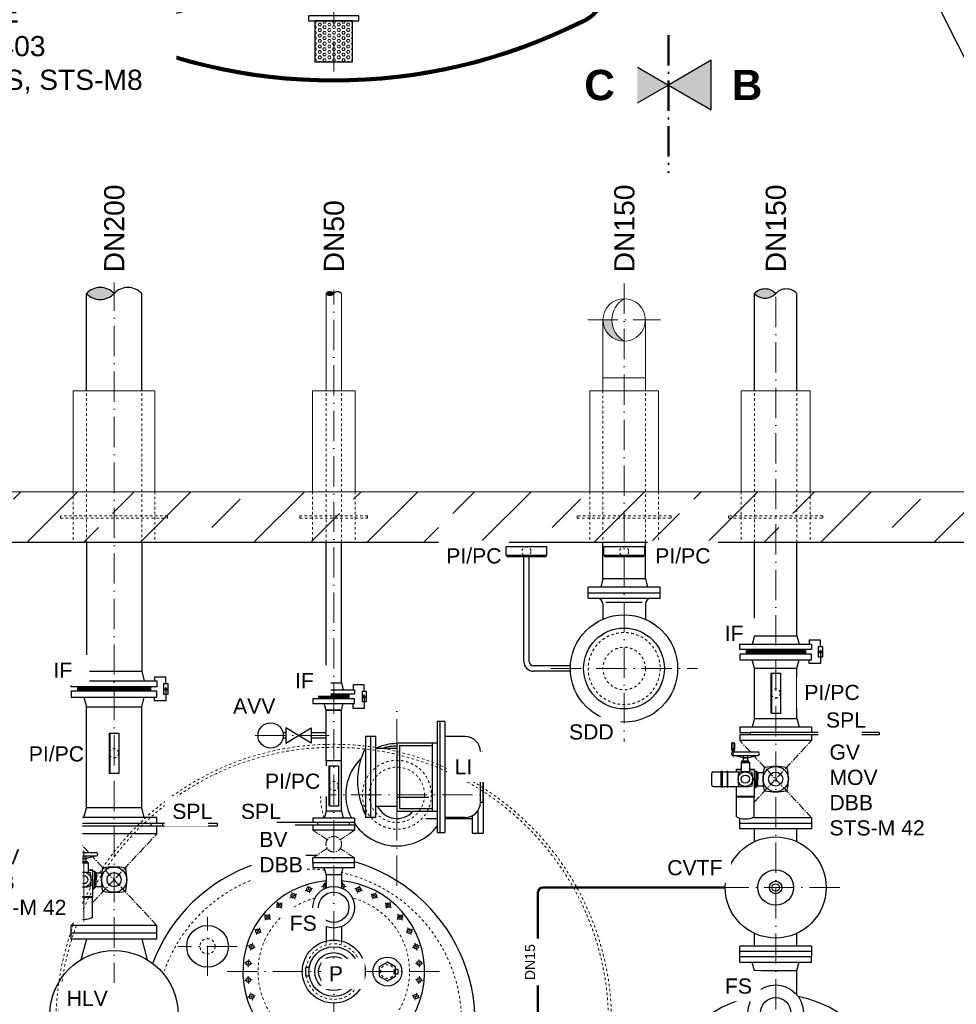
# Model space of a CAD drawing. Header units: millimetres. Extents: x -48448 to 452754, y -13941 to 17062.
# Tile 3 of 256: x -44938 to -41229, y -4663 to -765. Entities that reach past the tile are written whole.
import ezdxf

# ---------------------------------------------------------------- set-up
doc = ezdxf.new("R2010")
doc.units = ezdxf.units.MM
for name, pattern in [('ACAD_ISO10W100', [18, 12, -3, 0, -3]), ('DASHDOT', [25.4, 12.7, -6.35, 0, -6.35]), ('JIS_02_1.0', [2, 1, -1]), ('STRICHPUNKT', [25.4, 12.7, -6.35, 0, -6.35])]:
    doc.linetypes.add(name, pattern=pattern)
for name, color, linetype in [('0_POL_masch Installation Bestand', 7, 'Continuous'), ('Beschriftung', 7, 'Continuous'), ('Detail Rohrdurchführung', 7, 'Continuous')]:
    doc.layers.add(name, color=color, linetype=linetype)
doc.styles.add('LBB3.5M1000', font='isocp.shx', dxfattribs={"height": 3.5})

msp = doc.modelspace()

# ---------------------------------------------------------------- hatches: boundary and pattern name
at = {"lineweight": 5}
h = msp.add_hatch(dxfattribs=at)
h.set_pattern_fill('GENERAL_HEXAGON', color=256, scale=50, pattern_type=2)
h.set_pattern_definition([(0, (13397.032, 4969.994), (0, 10.8253175), [6.25, -12.5]), (120, (13397.032, 4969.994), (-9.375, -5.4126588), [6.25, -12.5]), (60, (13403.282, 4969.994), (-9.375, 5.4126588), [6.25, -12.5])])
h.paths.add_polyline_path([(-43769.914, -931.225), (-43619.914, -931.225), (-43619.914, -769.225), (-43769.914, -769.225)])
h = msp.add_hatch(color=256)
h.dxf.hatch_style = 1
h.paths.add_polyline_path([(-42544.617, -1869.155, 0.41421356), (-42628.767, -1953.305), (-42593.149, -1953.305, -0.2677013)])
h.paths.add_polyline_path([(-42544.617, -1869.155, 0.41421356), (-42628.767, -1953.305, 0.41421356), (-42544.617, -2037.455, -0.57673362)])
at = {"lineweight": 13}
h = msp.add_hatch(dxfattribs=at)
h.set_pattern_fill('ANSI33', color=256, scale=50, style=0)
h.set_pattern_definition([(45, (37598.9, -1596.67), (-224.5064, 224.5064), []), (45, (37823.42, -1596.67), (-224.5064, 224.5064), [158.75, -79.375])])
h.paths.add_polyline_path([(-45444.617, -2633.305), (-47794.617, -2633.305), (-47794.617, -6833.305), (-43694.617, -6833.305), (-43694.617, -6633.305), (-47594.617, -6633.305), (-47594.617, -2833.305), (-45444.617, -2833.305)])
h.paths.add_polyline_path([(-44564.617, -2633.305), (-45444.617, -2633.305), (-45444.617, -2833.305), (-44564.617, -2833.305)], flags=17)
h.paths.add_polyline_path([(-43694.617, -2633.305), (-44564.617, -2633.305), (-44564.617, -2833.305), (-43694.617, -2833.305)])
h.paths.add_polyline_path([(-41944.617, -2633.305), (-43694.617, -2633.305), (-43694.617, -2833.305), (-41944.617, -2833.305)], flags=17)
h.paths.add_polyline_path([(-39594.617, -2633.305), (-41944.617, -2633.305), (-41944.617, -2833.305), (-39794.617, -2833.305), (-39794.617, -6633.305), (-43694.617, -6633.305), (-43694.617, -6833.305), (-39594.617, -6833.305)])
at = {"lineweight": 5}
h = msp.add_hatch(dxfattribs=at)
h.set_pattern_fill('NET3', color=256)
h.set_pattern_definition([(0, (3174.2916, -56.877), (0, 3.175), []), (60, (3174.2916, -56.877), (-2.74963066, 1.5875), []), (120, (3174.2916, -56.877), (-2.74963066, -1.5875), [])])
h.paths.add_polyline_path([(-42062.117, -3258.306), (-42062.117, -3276.306), (-41827.117, -3276.306), (-41827.117, -3258.306)])
at = {"linetype": 'Continuous', "lineweight": -2, "ltscale": 10}
h = msp.add_hatch(color=256, dxfattribs=at)
h.dxf.hatch_style = 1
h.paths.add_polyline_path([(-41767.113, -3261.059), (-41772.524, -3270.43), (-41761.703, -3270.43)])
at = {"lineweight": 5}
h = msp.add_hatch(dxfattribs=at)
h.set_pattern_fill('NET3', color=256)
h.paths.add_polyline_path([(-44564.617, -3406.305), (-44709.483, -3406.305), (-44709.483, -3423.305), (-44564.617, -3423.305)])
h.paths.add_polyline_path([(-44419.751, -3406.305), (-44564.617, -3406.305), (-44564.617, -3423.305), (-44419.751, -3423.305)])
at = {"linetype": 'Continuous', "lineweight": -2, "ltscale": 10}
h = msp.add_hatch(color=256, dxfattribs=at)
h.dxf.hatch_style = 1
h.paths.add_polyline_path([(-44359.748, -3408.558), (-44365.158, -3417.929), (-44354.337, -3417.929)])
at = {"lineweight": 5}
h = msp.add_hatch(dxfattribs=at)
h.set_pattern_fill('NET3', color=256)
h.set_pattern_definition([(0, (-361.105, -183.0694), (0, 3.175), []), (60, (-361.105, -183.0694), (-2.74963066, 1.5875), []), (120, (-361.105, -183.0694), (-2.74963066, -1.5875), [])])
h.paths.add_polyline_path([(-43754.617, -3435.305), (-43754.617, -3453.305), (-43634.617, -3453.305), (-43634.617, -3435.305)])
at = {"linetype": 'Continuous', "lineweight": -2, "ltscale": 10}
h = msp.add_hatch(color=256, dxfattribs=at)
h.dxf.hatch_style = 1
h.paths.add_polyline_path([(-43573.788, -3438.058), (-43579.199, -3447.429), (-43568.378, -3447.429)])

# ---------------------------------------------------------------- linework, layer by layer
at = {"linetype": 'ACAD_ISO10W100', "lineweight": 18, "ltscale": 10}
for p, q in [((-43694.914, -970.274), (-43694.914, 999.573)), ((-44564.617, -1796.781), (-44564.617, -7164.129)), ((-42544.617, -1808.795), (-42544.617, -3624.217)), ((-41944.617, -5583.512), (-41944.617, -1808.795)), ((-43694.617, -6935.078), (-43694.617, -1834.336)), ((-42689.128, -1953.305), (-42400.107, -1953.305)), ((-42835.529, -3333.305), (-42253.706, -3333.305)), ((-43444.617, -4193.991), (-43444.617, -3472.619)), ((-44006.413, -3598.305), (-43712.904, -3598.305)), ((-43805.303, -3833.305), (-43083.931, -3833.305)), ((-43788.854, -4222.649), (-43797.774, -4193.242)), ((-43727.184, -4202.653), (-43729.449, -4179.651)), ((-43662.051, -4202.653), (-43659.785, -4179.651)), ((-43600.381, -4222.649), (-43591.46, -4193.242)), ((-41690.618, -4200.306), (-42198.617, -4200.306)), ((-43847.649, -4247.003), (-43862.135, -4219.901)), ((-43541.586, -4247.003), (-43527.099, -4219.901)), ((-43900.563, -4282.359), (-43920.059, -4258.604)), ((-43488.671, -4282.359), (-43469.176, -4258.604)), ((-44194.617, -4550.686), (-44194.617, -4315.925)), ((-43945.563, -4327.359), (-43969.318, -4307.864)), ((-43443.671, -4327.359), (-43419.916, -4307.864)), ((-43980.92, -4380.274), (-44008.021, -4365.787)), ((-43408.315, -4380.274), (-43381.213, -4365.787)), ((-44077.237, -4433.305), (-44311.998, -4433.305)), ((-44005.273, -4439.069), (-44034.681, -4430.148)), ((-43354.554, -4430.148), (-43383.961, -4439.069)), ((-44017.689, -4501.486), (-44048.271, -4498.473)), ((-43371.546, -4501.486), (-43340.963, -4498.474)), ((-44116.267, -4533.305), (-43272.968, -4533.305)), ((-44017.689, -4565.125), (-44048.271, -4568.137)), ((-43371.546, -4565.125), (-43340.963, -4568.137)), ((-44005.273, -4627.542), (-44034.681, -4636.462)), ((-43383.961, -4627.542), (-43354.554, -4636.462))]:
    msp.add_line(p, q, dxfattribs=at)
at = {"lineweight": 13}
for p, q in [((-42628.767, -1953.305), (-42628.767, -2182.305)), ((-42460.467, -2182.305), (-42460.467, -1953.305)), ((-42628.767, -2182.305), (-42460.467, -2182.305)), ((-42628.767, -2182.305), (-42628.767, -2233.305)), ((-42460.467, -2233.305), (-42460.467, -2182.305)), ((-44726.567, -2633.305), (-44726.567, -2233.305)), ((-44726.567, -2233.305), (-44402.667, -2233.305)), ((-44402.667, -2233.305), (-44402.667, -2633.305)), ((-43778.767, -2633.305), (-43778.767, -2233.305)), ((-43778.767, -2233.305), (-43610.467, -2233.305)), ((-43610.467, -2233.305), (-43610.467, -2633.305)), ((-42681.117, -2633.305), (-42681.117, -2233.305)), ((-42681.117, -2233.305), (-42408.117, -2233.305)), ((-42408.117, -2233.305), (-42408.117, -2633.305)), ((-42081.117, -2633.305), (-42081.117, -2233.305)), ((-42081.117, -2233.305), (-41808.117, -2233.305)), ((-41808.117, -2233.305), (-41808.117, -2633.305)), ((-47794.617, -2633.305), (-39594.617, -2633.305))]:
    msp.add_line(p, q, dxfattribs=at)
at = {"linetype": 'JIS_02_1.0', "lineweight": 18, "ltscale": 10}
for p, q in [((-44674.167, -2833.305), (-44674.167, -2233.305)), ((-44455.067, -2833.305), (-44455.067, -2233.305)), ((-43724.767, -2833.305), (-43724.767, -2233.305)), ((-43664.467, -2833.305), (-43664.467, -2233.305)), ((-42628.767, -2233.305), (-42628.767, -2833.305)), ((-42460.467, -2833.305), (-42460.467, -2233.305)), ((-42028.768, -2833.305), (-42028.768, -2233.305)), ((-41860.468, -2833.305), (-41860.468, -2233.305)), ((-44726.567, -2633.305), (-44726.567, -2833.305)), ((-44402.667, -2633.305), (-44402.667, -2833.305)), ((-43778.767, -2633.305), (-43778.767, -2833.305)), ((-43610.467, -2633.305), (-43610.467, -2833.305)), ((-42681.117, -2633.305), (-42681.117, -2833.305)), ((-42408.117, -2633.305), (-42408.117, -2833.305)), ((-42081.117, -2633.305), (-42081.117, -2833.305)), ((-41808.117, -2633.305), (-41808.117, -2833.305)), ((-43724.767, -4412.302), (-43724.767, -4427.518)), ((-43664.467, -4412.302), (-43664.467, -4427.518))]:
    msp.add_line(p, q, dxfattribs=at)
for p, q in [((-47594.617, -2833.305), (-39794.617, -2833.305)), ((-44674.167, -2833.305), (-44674.167, -3344.305)), ((-44455.067, -2833.305), (-44455.067, -3344.305)), ((-42628.767, -2978.305), (-42628.767, -2833.305)), ((-42460.467, -2978.305), (-42460.467, -2833.305)), ((-42628.767, -2978.305), (-42637.61, -3011.305)), ((-42460.467, -2978.305), (-42628.767, -2978.305)), ((-42460.467, -2978.305), (-42451.625, -3011.305)), ((-42402.117, -3011.305), (-42687.117, -3011.305)), ((-42687.117, -3055.305), (-42687.117, -3011.305)), ((-42687.117, -3033.305), (-42402.117, -3033.305)), ((-42402.117, -3055.305), (-42402.117, -3011.305)), ((-42687.117, -3055.305), (-42402.117, -3055.305)), ((-42629.617, -3075.305), (-42629.617, -3138.274)), ((-42472.697, -3072.602), (-42617.787, -3072.602)), ((-42459.617, -3075.305), (-42459.617, -3138.82)), ((-43724.767, -3390.305), (-43732.117, -3417.305)), ((-43724.767, -3390.305), (-43664.467, -3390.305)), ((-43664.467, -3390.305), (-43657.117, -3417.305)), ((-44709.483, -3406.305), (-44709.483, -3423.305)), ((-44419.751, -3406.305), (-44419.751, -3423.305)), ((-43754.617, -3435.305), (-43754.617, -3453.305)), ((-43634.617, -3435.305), (-43634.617, -3453.305)), ((-44455.067, -3885.305), (-44455.067, -3485.305)), ((-43724.767, -3498.305), (-43732.117, -3471.305)), ((-43664.467, -3498.305), (-43724.767, -3498.305)), ((-43724.767, -3498.305), (-43664.467, -3498.305)), ((-43664.467, -3498.305), (-43657.117, -3471.305)), ((-43664.467, -3698.305), (-43724.767, -3698.305)), ((-43777.117, -3925.305), (-43777.117, -3943.305)), ((-43612.117, -3925.305), (-43777.117, -3925.305)), ((-43724.767, -3898.305), (-43732.002, -3925.305)), ((-43664.467, -3898.305), (-43724.767, -3898.305)), ((-43664.467, -3898.305), (-43657.233, -3925.305)), ((-43612.117, -3925.305), (-43612.117, -3943.305)), ((-43932.117, -3953.305), (-43932.117, -3943.305)), ((-43632.117, -3943.305), (-43932.117, -3943.305)), ((-43932.117, -3953.305), (-43932.117, -3943.305)), ((-43612.117, -3953.305), (-43932.117, -3953.305)), ((-43777.117, -3953.305), (-43777.117, -3973.305)), ((-43612.117, -3973.305), (-43777.117, -3973.305)), ((-43757.117, -3953.305), (-43757.117, -3943.305)), ((-43612.117, -3943.305), (-43632.117, -3943.305)), ((-43632.117, -3953.305), (-43632.117, -3943.305)), ((-43612.117, -3953.305), (-43612.117, -3973.305)), ((-43724.767, -4148.305), (-43732.117, -4121.305)), ((-43664.467, -4148.305), (-43657.117, -4121.305)), ((-43724.767, -4148.305), (-43664.467, -4148.305)), ((-43724.767, -4148.305), (-43724.767, -4201.66)), ((-43664.467, -4148.305), (-43664.467, -4201.66)), ((-43724.767, -4355.247), (-43724.767, -4412.302)), ((-43664.467, -4355.247), (-43664.467, -4412.302))]:
    msp.add_line(p, q)
at = {"linetype": 'Continuous', "ltscale": 10}
for p, q in [((-43724.767, -3390.305), (-43724.767, -2833.305)), ((-43664.467, -3390.305), (-43664.467, -2833.305)), ((-42028.767, -3203.306), (-42028.768, -2833.305)), ((-41860.468, -3203.306), (-41860.468, -2833.305)), ((-42757.475, -3322.655), (-42903.117, -3322.655)), ((-42757.475, -3343.955), (-42903.117, -3343.955)), ((-42028.768, -3531.306), (-42028.768, -3331.306)), ((-42028.768, -3331.306), (-41860.468, -3331.306)), ((-41860.468, -3531.306), (-41860.468, -3331.306)), ((-43724.767, -3698.305), (-43724.767, -3498.305)), ((-43664.467, -3698.305), (-43664.467, -3498.305)), ((-43254.617, -3543.064), (-43284.617, -3543.064)), ((-43284.617, -3543.064), (-43284.617, -3983.064)), ((-43274.617, -3543.064), (-43274.617, -3983.064)), ((-43254.617, -3543.064), (-43254.617, -3983.064)), ((-42028.768, -3531.306), (-42037.118, -3564.306)), ((-42028.768, -3531.306), (-41860.468, -3531.306)), ((-41860.468, -3531.306), (-41852.118, -3564.306)), ((-42087.118, -3564.306), (-42087.118, -3586.306)), ((-42087.118, -3564.306), (-41802.118, -3564.306)), ((-42087.118, -3586.306), (-42044.617, -3586.306)), ((-42044.617, -3596.306), (-42044.617, -3586.306)), ((-41534.618, -3586.306), (-42044.617, -3586.306)), ((-41802.118, -3564.306), (-41802.118, -3586.306)), ((-41534.618, -3586.306), (-41534.618, -3596.306)), ((-43568.767, -3603.065), (-43568.767, -3679.222)), ((-43528.767, -3603.065), (-43568.767, -3603.065)), ((-43548.767, -3603.065), (-43548.767, -3923.065)), ((-43528.767, -3603.065), (-43528.767, -3923.065)), ((-43174.117, -3603.065), (-43254.617, -3603.065)), ((-41534.618, -3596.306), (-42087.118, -3596.306)), ((-42087.118, -3596.306), (-42087.118, -3618.306)), ((-41802.118, -3618.306), (-42087.118, -3618.306)), ((-41802.118, -3596.306), (-41802.118, -3618.306)), ((-43528.767, -3648.065), (-43444.617, -3648.065)), ((-43444.617, -3628.065), (-43284.617, -3628.065)), ((-43444.617, -3628.065), (-43444.617, -3898.065)), ((-43434.617, -3638.065), (-43434.617, -3888.065)), ((-43434.617, -3638.065), (-43304.617, -3638.065)), ((-43304.617, -3628.065), (-43304.617, -3898.065)), ((-43114.117, -3663.065), (-43104.117, -3663.065)), ((-43114.117, -3863.065), (-43114.117, -3663.065)), ((-43104.117, -3663.065), (-43104.117, -3863.065)), ((-43724.767, -3698.305), (-43724.767, -3898.305)), ((-43664.467, -3898.305), (-43664.467, -3698.305)), ((-43568.767, -3679.222), (-43568.767, -3923.065)), ((-43104.117, -3700.565), (-43102.617, -3700.565)), ((-43102.617, -3700.565), (-43102.617, -3985.565)), ((-44684.349, -3923.305), (-44674.167, -3885.305)), ((-44455.067, -3885.305), (-44674.167, -3885.305)), ((-44444.885, -3923.305), (-44455.067, -3885.305)), ((-43528.767, -3878.065), (-43444.617, -3878.065)), ((-43444.617, -3898.065), (-43284.617, -3898.065)), ((-43434.617, -3888.065), (-43304.617, -3888.065)), ((-43124.617, -3896.973), (-43124.617, -3985.565)), ((-43114.117, -3863.065), (-43104.117, -3863.065)), ((-44734.617, -3947.305), (-44734.617, -3923.305)), ((-44394.617, -3923.305), (-44734.617, -3923.305)), ((-44394.617, -3947.305), (-44394.617, -3923.305)), ((-43528.767, -3923.065), (-43568.767, -3923.065)), ((-43329.617, -3927.215), (-43284.617, -3927.215)), ((-43174.117, -3923.065), (-43254.617, -3923.065)), ((-43254.617, -3927.215), (-43146.109, -3927.215)), ((-43146.617, -3916.391), (-43146.617, -3985.565)), ((-42087.117, -3968.306), (-42087.117, -3925.395)), ((-41802.118, -3924.306), (-42037.982, -3924.306)), ((-41802.118, -3924.306), (-41802.118, -3968.306)), ((-44154.617, -3947.305), (-44734.617, -3947.305)), ((-44734.617, -3987.305), (-44734.617, -3957.305)), ((-44154.617, -3957.305), (-44734.617, -3957.305)), ((-44712.117, -3957.305), (-44712.117, -3947.305)), ((-44417.117, -3957.305), (-44417.117, -3947.305)), ((-44394.617, -3981.305), (-44394.617, -3957.305)), ((-44394.617, -3987.305), (-44394.617, -3957.305)), ((-44372.117, -3957.305), (-44372.117, -3947.305)), ((-44154.617, -3957.305), (-44154.617, -3947.305)), ((-41802.118, -3946.306), (-42087.118, -3946.306)), ((-41802.118, -3968.306), (-42087.117, -3968.306)), ((-42028.767, -4018.871), (-42028.767, -3968.306)), ((-41860.466, -4018.872), (-41860.467, -3968.305)), ((-44394.617, -3987.305), (-44734.617, -3987.305)), ((-43284.617, -3983.064), (-43254.617, -3983.064)), ((-43146.617, -3985.565), (-43102.617, -3985.565)), ((-43612.117, -4083.305), (-43777.117, -4083.305)), ((-43777.117, -4103.305), (-43777.117, -4083.305)), ((-43612.117, -4103.305), (-43612.117, -4083.305)), ((-44394.617, -4351.305), (-44734.617, -4351.305)), ((-44734.617, -4405.305), (-44734.617, -4351.305)), ((-44394.617, -4405.305), (-44394.617, -4351.305)), ((-44394.617, -4381.305), (-44734.617, -4381.305)), ((-42028.767, -4432.306), (-42028.767, -4381.741)), ((-41860.459, -4432.304), (-41860.46, -4381.737)), ((-44394.617, -4405.305), (-44734.617, -4405.305)), ((-44674.167, -4405.305), (-44695.884, -4486.354)), ((-44455.067, -4405.305), (-44433.35, -4486.354))]:
    msp.add_line(p, q, dxfattribs=at)
at = {"linetype": 'Continuous', "lineweight": -2, "ltscale": 10}
for p, q in [((-42941.767, -3305.305), (-42941.767, -2889.266)), ((-42920.467, -3305.305), (-42920.467, -2889.266)), ((-41860.467, -3203.306), (-41852.117, -3236.306)), ((-41827.117, -3258.306), (-41827.117, -3276.306)), ((-42028.767, -3331.306), (-42037.117, -3298.306)), ((-41860.467, -3331.306), (-41852.117, -3298.306)), ((-42028.767, -3331.306), (-41860.467, -3331.306)), ((-41802.118, -4432.306), (-42087.117, -4432.306)), ((-42087.117, -4454.305), (-42087.117, -4432.306)), ((-41802.118, -4432.306), (-41802.118, -4454.305)), ((-41802.118, -4454.305), (-42087.117, -4454.305)), ((-42087.117, -4473.305), (-42087.117, -4454.305)), ((-42087.117, -4473.305), (-41802.117, -4473.305)), ((-42087.117, -4495.305), (-42087.117, -4473.305)), ((-41802.118, -4454.305), (-41802.118, -4473.305)), ((-41802.117, -4495.305), (-41802.117, -4473.305)), ((-42087.117, -4495.305), (-41802.117, -4495.305)), ((-42028.767, -4528.305), (-42037.117, -4495.305)), ((-41860.467, -4528.305), (-41852.117, -4495.305)), ((-42028.767, -4625.462), (-42028.767, -4528.305)), ((-42028.767, -4528.305), (-41860.467, -4528.305)), ((-41860.467, -4625.462), (-41860.467, -4528.305))]:
    msp.add_line(p, q, dxfattribs=at)
at = {"ltscale": 10}
for p, q in [((-43784.617, -3628.305), (-43884.617, -3568.305)), ((-43884.617, -3628.305), (-43784.617, -3568.305)), ((-43884.617, -3568.305), (-43884.617, -3628.305)), ((-43784.617, -3568.305), (-43784.617, -3628.305)), ((-43884.617, -3587.655), (-43895.765, -3587.655)), ((-43884.617, -3608.955), (-43895.765, -3608.955)), ((-43724.767, -3587.655), (-43784.617, -3587.655)), ((-43724.767, -3608.955), (-43784.617, -3608.955))]:
    msp.add_line(p, q, dxfattribs=at)
at = {"linetype": 'ACAD_ISO10W100', "lineweight": 18, "ltscale": 2.5}
for p, q in [((-42044.762, -3663.782), (-42087.117, -3618.306)), ((-42029.578, -3862.527), (-41802.117, -3618.306)), ((-41802.117, -3924.306), (-42029.574, -3680.09)), ((-43719.976, -4011.4), (-43777.117, -3973.305)), ((-43612.117, -3973.305), (-43669.259, -4011.4)), ((-44665.052, -4061.781), (-44734.617, -3987.305)), ((-44649.578, -4260.263), (-44394.617, -3987.305)), ((-43720.563, -4045.603), (-43777.117, -4083.305)), ((-43612.117, -4083.305), (-43668.671, -4045.603)), ((-44394.617, -4351.305), (-44649.771, -4078.141)), ((-44734.617, -4351.305), (-44708.252, -4323.079))]:
    msp.add_line(p, q, dxfattribs=at)
at = {"linetype": 'DASHDOT', "ltscale": 10}
msp.add_line((-43444.617, -3843.065), (-43274.42, -3843.065), dxfattribs=at)
at = {"lineweight": 50}
msp.add_line((-42885.915, -5251.779), (-42885.915, -4220.306), dxfattribs=at)
at = {"linetype": 'Continuous', "lineweight": -2, "ltscale": 10}
for points in [[(-43794.914, -769.225), (-43594.914, -769.225), (-43594.914, -749.225), (-43794.914, -749.225)], [(-43769.914, -931.225), (-43619.914, -931.225), (-43619.914, -769.225), (-43769.914, -769.225)], [(-41776.104, -3287.554), (-41758.122, -3287.554), (-41758.122, -3247.059), (-41776.104, -3247.059)], [(-41767.113, -3261.059), (-41772.524, -3270.43), (-41761.703, -3270.43)], [(-42087.117, -3298.306), (-41802.117, -3298.306), (-41802.117, -3276.306), (-42087.117, -3276.306)], [(-44368.739, -3435.053), (-44350.757, -3435.053), (-44350.757, -3394.558), (-44368.739, -3394.558)], [(-44359.748, -3408.558), (-44365.158, -3417.929), (-44354.337, -3417.929)], [(-43582.779, -3464.553), (-43564.797, -3464.553), (-43564.797, -3424.058), (-43582.779, -3424.058)], [(-43573.788, -3438.058), (-43579.199, -3447.429), (-43568.378, -3447.429)]]:
    msp.add_lwpolyline(points, close=True, dxfattribs=at)
at = {"linetype": 'JIS_02_1.0', "lineweight": 18, "ltscale": 10}
for points in [[(-44776.567, -2738.305), (-44352.667, -2738.305), (-44352.667, -2728.305), (-44776.567, -2728.305)], [(-43828.767, -2738.305), (-43560.467, -2738.305), (-43560.467, -2728.305), (-43828.767, -2728.305)], [(-42731.117, -2738.305), (-42358.117, -2738.305), (-42358.117, -2728.305), (-42731.117, -2728.305)], [(-42131.117, -2738.305), (-41758.117, -2738.305), (-41758.117, -2728.305), (-42131.117, -2728.305)]]:
    msp.add_lwpolyline(points, close=True, dxfattribs=at)
at = {"linetype": 'Continuous', "ltscale": 10}
for points in [[(-42624.617, -2885.439), (-42624.617, -2850.683), (-42464.617, -2850.683), (-42464.617, -2885.439)], [(-42622.608, -2885.439), (-42622.608, -2889.266), (-42466.626, -2889.266), (-42466.626, -2885.439)], [(-41960.145, -3351.307), (-41925.39, -3351.307), (-41925.39, -3511.306), (-41960.145, -3511.306)], [(-41960.145, -3353.316), (-41963.972, -3353.316), (-41963.972, -3509.297), (-41960.145, -3509.297)], [(-44580.145, -3591.015), (-44583.972, -3591.015), (-44583.972, -3746.996), (-44580.145, -3746.996)], [(-44580.145, -3589.006), (-44545.39, -3589.006), (-44545.39, -3749.005), (-44580.145, -3749.005)], [(-43710.145, -3720.315), (-43713.972, -3720.315), (-43713.972, -3876.296), (-43710.145, -3876.296)], [(-43710.145, -3718.306), (-43675.39, -3718.306), (-43675.39, -3878.305), (-43710.145, -3878.305)]]:
    msp.add_lwpolyline(points, close=True, dxfattribs=at)
at = {"linetype": 'Continuous', "lineweight": -2, "ltscale": 10}
for points in [[(-41767.113, -3247.059), (-41767.113, -3220.634), (-41811.66, -3220.634), (-41811.66, -3236.306)], [(-41767.113, -3267.306), (-41767.113, -3313.979), (-41811.66, -3313.979), (-41811.66, -3298.306)], [(-44359.748, -3394.558), (-44359.748, -3368.133), (-44404.294, -3368.133), (-44404.294, -3382.305)], [(-44359.748, -3414.805), (-44359.748, -3461.478), (-44404.294, -3461.478), (-44404.294, -3447.305)], [(-43573.788, -3424.058), (-43573.788, -3397.633), (-43618.335, -3397.633), (-43618.335, -3417.305)], [(-43573.788, -3444.305), (-43573.788, -3490.978), (-43618.335, -3490.978), (-43618.335, -3471.305)]]:
    msp.add_lwpolyline(points, dxfattribs=at)
for points in [[(-44684.349, -3382.305), (-44674.167, -3344.305), (-44455.067, -3344.305), (-44444.885, -3382.305)], [(-44684.349, -3447.305), (-44674.167, -3485.305), (-44455.067, -3485.305), (-44444.885, -3447.305)], [(-43791.787, -4517.17), (-43807.049, -4517.17), (-43807.049, -4549.441), (-43791.787, -4549.441)], [(-43450.266, -4541.503), (-43438.97, -4541.503), (-43438.97, -4525.107), (-43450.266, -4525.107)]]:
    msp.add_lwpolyline(points)
for points in [[(-44734.617, -3382.305), (-44394.617, -3382.305), (-44394.617, -3406.305), (-44734.617, -3406.305)], [(-44734.617, -3447.305), (-44394.617, -3447.305), (-44394.617, -3423.305), (-44734.617, -3423.305)], [(-43777.117, -3417.305), (-43612.117, -3417.305), (-43612.117, -3435.305), (-43777.117, -3435.305)], [(-43777.117, -3471.305), (-43612.117, -3471.305), (-43612.117, -3453.305), (-43777.117, -3453.305)], [(-43777.117, -4121.305), (-43612.117, -4121.305), (-43612.117, -4103.305), (-43777.117, -4103.305)], [(-43482.266, -4570.256), (-43450.266, -4551.781), (-43450.266, -4514.83), (-43482.266, -4496.355), (-43514.266, -4514.83), (-43514.266, -4551.781)]]:
    msp.add_lwpolyline(points, close=True)
at = {"linetype": 'JIS_02_1.0', "lineweight": 18, "ltscale": 10}
for centre, radius in [((-42931.742, -2869.911), 18), ((-42544.617, -2869.911), 18), ((-42544.617, -3333.305), 142.5), ((-42544.617, -3333.305), 84.15), ((-41944.617, -3431.306), 18), ((-44564.617, -3669.006), 18), ((-43444.617, -3833.305), 136.5), ((-43444.617, -3833.305), 109.55), ((-43694.617, -3798.305), 18), ((-44194.617, -4433.305), 30.15), ((-43694.617, -4533.305), 110), ((-43482.266, -4533.305), 26.9)]:
    msp.add_circle(centre, radius, dxfattribs=at)
for centre, radius in [((-42545.242, -3333.305), 212.5), ((-42545.242, -3333.305), 160), ((-43793.314, -4207.946), 9), ((-43694.617, -4278.454), 82.5), ((-43595.92, -4207.946), 9), ((-43854.892, -4233.452), 9), ((-43694.617, -4278.454), 60), ((-43534.342, -4233.452), 9), ((-43910.311, -4270.482), 9), ((-43478.924, -4270.482), 9), ((-43957.441, -4317.612), 9), ((-43431.794, -4317.612), 9), ((-44194.617, -4433.305), 82.5), ((-43994.471, -4373.03), 9), ((-43394.764, -4373.03), 9), ((-44019.977, -4434.609), 9), ((-43694.617, -4533.305), 124.703), ((-43694.617, -4533.305), 98.5), ((-43369.258, -4434.609), 9), ((-44564.617, -4703.805), 254), ((-43694.914, -4533.305), 75), ((-43694.617, -4533.305), 60.297), ((-43482.266, -4533.305), 57.5), ((-44032.98, -4499.98), 9), ((-43356.254, -4499.98), 9), ((-44032.98, -4566.631), 9), ((-43356.254, -4566.631), 9), ((-44019.977, -4632.002), 9), ((-43369.258, -4632.002), 9)]:
    msp.add_circle(centre, radius)
at = {"ltscale": 10}
msp.add_circle((-43944.617, -3598.305), 50, dxfattribs=at)
at = {"color": 253, "linetype": 'JIS_02_1.0', "lineweight": 18, "ltscale": 10}
for radius in [1100, 1088]:
    msp.add_circle((-43694.617, -4733.305), radius, dxfattribs=at)
at = {"linetype": 'ACAD_ISO10W100', "lineweight": 18, "ltscale": 2.5}
msp.add_circle((-43694.617, -4028.942), 30.835, dxfattribs=at)
at = {"linetype": 'Continuous', "ltscale": 10}
for radius in [199.999, 70.373, 25, 15]:
    msp.add_circle((-41944.617, -4200.306), radius, dxfattribs=at)
at = {"linetype": 'Continuous', "lineweight": -2, "ltscale": 10}
for radius in [110, 60]:
    msp.add_circle((-41944.617, -4696.305), radius, dxfattribs=at)
for centre, radius, start, end in [((-44594.914, -596.633), 200, 180, 243.256316), ((-42794.914, -596.633), 200, 296.743684, 0), ((-42649.617, -3075.305), 20, 0, 90), ((-42439.617, -3075.305), 20, 90, 180), ((-43319.439, -3778.065), 281.184, 152.462408, 207.537589), ((-43444.617, -3833.305), 202.5, 90, 113.827072), ((-43444.617, -3833.305), 202.5, 134.235256, 207.021254), ((-43444.617, -3843.065), 84.15, 204.577514, 319.186814), ((-43444.617, -3833.305), 202.5, 212.902418, 322.19705), ((-43794.617, -4733.305), 660, 87.274788, 90.907944), ((-43794.617, -4733.305), 660, 108.766958, 159.354139), ((-43794.617, -4733.305), 660, 335.375682, 73.947672), ((-43694.617, -4533.305), 360, 94.804149, 85.195851), ((-43727.943, -4194.943), 9, 69.337186, 258.892118), ((-43661.291, -4194.943), 9, 281.107746, 110.663071), ((-41944.617, -5083.305), 460, 101.191939, 78.808061)]:
    msp.add_arc(centre, radius, start, end)
at = {"lineweight": 13}
msp.add_arc((-42495.929, -1953.305), 97.22, 120.053011, 239.946989, dxfattribs=at)
at = {"linetype": 'Continuous', "lineweight": -2, "ltscale": 10}
for radius in [38.65, 17.35]:
    msp.add_arc((-42903.117, -3305.305), radius, 180, 270, dxfattribs=at)
at = {"linetype": 'Continuous', "ltscale": 10}
for centre, radius, start, end in [((-43174.117, -3663.065), 60, 0, 90), ((-43444.617, -3843.065), 202.5, 90, 105.642472), ((-43444.617, -3843.065), 142.5, 192.134669, 209.398333), ((-43174.117, -3863.065), 60, 270, 0)]:
    msp.add_arc(centre, radius, start, end, dxfattribs=at)
at = {"linetype": 'JIS_02_1.0', "lineweight": 18, "ltscale": 10}
for centre, radius, start, end in [((-43444.617, -3833.305), 302.5, 157.837199, 197.705964), ((-43794.617, -4733.305), 606, 83.834236, 90.988858), ((-43794.617, -4733.305), 606, 83.834236, 88.577925), ((-43794.617, -4733.305), 606, 110.511037, 161.528818), ((-43794.617, -4733.305), 606, 333.012546, 77.427495), ((-43694.617, -4533.305), 300, 104.345503, 75.654497)]:
    msp.add_arc(centre, radius, start, end, dxfattribs=at)
at = {"linetype": 'ACAD_ISO10W100', "lineweight": 18, "ltscale": 10}
for start, end in [(104.285467, 109.464521), (95.08747, 98.214521), (81.785467, 84.91253), (70.535467, 75.714521), (115.535467, 120.714521), (59.285467, 64.464521), (126.785467, 131.964521), (48.035467, 53.214521), (138.035467, 143.214521), (36.785467, 41.964521), (149.285467, 154.464521), (25.535467, 30.714521), (160.535467, 165.714521), (14.285467, 19.464521), (171.785467, 176.964521), (3.035467, 8.214521), (183.035467, 188.214521), (351.785467, 356.964521), (194.285467, 199.464521), (340.535467, 345.714521)]:
    msp.add_arc((-43694.617, -4533.305), 340, start, end, dxfattribs=at)
at = {"lineweight": 50}
msp.add_arc((-42865.915, -4220.306), 20, 90.000006, 180, dxfattribs=at)
at = {"layer": '0_POL_masch Installation Bestand', "linetype": 'STRICHPUNKT', "lineweight": 18, "ltscale": 0.1}
for p, q in [((-42113.424, -3683.754), (-42113.424, -3625.206)), ((-42113.424, -3677.153), (-42115.444, -3680.652)), ((-42113.424, -3677.153), (-42111.405, -3680.652)), ((-44733.424, -4081.753), (-44733.424, -4023.205)), ((-44684.398, -4053.403), (-44684.398, -4334.645)), ((-44733.424, -4075.152), (-44735.444, -4078.651)), ((-44733.424, -4075.152), (-44731.405, -4078.651))]:
    msp.add_line(p, q, dxfattribs=at)
at = {"layer": '0_POL_masch Installation Bestand'}
for p, q in [((-42107.853, -3628.684), (-42118.996, -3628.684)), ((-42118.996, -3628.684), (-42118.996, -3650.969)), ((-42118.996, -3650.969), (-42116.736, -3663.782)), ((-42107.853, -3650.969), (-42118.996, -3650.969)), ((-42110.113, -3663.782), (-42116.736, -3663.782)), ((-42113.424, -3663.782), (-42015.371, -3663.782)), ((-42107.853, -3650.969), (-42110.113, -3663.782)), ((-42107.853, -3628.684), (-42107.853, -3650.969)), ((-42113.424, -3677.153), (-42015.371, -3677.153)), ((-42072.755, -3687.181), (-42110.18, -3677.153)), ((-42081.112, -3705.009), (-42078.326, -3702.224)), ((-42078.326, -3699.438), (-42050.47, -3699.438)), ((-42078.326, -3702.224), (-42078.326, -3699.438)), ((-42078.326, -3702.224), (-42050.47, -3702.224)), ((-42072.755, -3677.153), (-42072.755, -3687.181)), ((-42056.041, -3687.181), (-42072.755, -3687.181)), ((-42072.755, -3688.296), (-42072.755, -3699.438)), ((-42056.041, -3688.296), (-42072.755, -3688.296)), ((-42069.969, -3687.181), (-42069.969, -3688.296)), ((-42058.827, -3687.181), (-42058.827, -3688.296)), ((-42056.041, -3677.153), (-42056.041, -3687.181)), ((-42056.041, -3687.181), (-42018.616, -3677.153)), ((-42056.041, -3688.296), (-42056.041, -3699.438)), ((-42050.47, -3702.224), (-42050.47, -3699.438)), ((-42047.684, -3705.009), (-42050.47, -3702.224)), ((-42191.978, -3742.058), (-42160.594, -3742.058)), ((-42160.594, -3803.341), (-42160.594, -3739.272)), ((-42160.594, -3739.272), (-42155.022, -3739.272)), ((-42157.808, -3739.272), (-42157.808, -3803.341)), ((-42155.022, -3803.341), (-42155.022, -3739.272)), ((-42155.022, -3742.058), (-42136.466, -3742.058)), ((-42136.466, -3739.272), (-42133.68, -3739.272)), ((-42136.466, -3739.272), (-42136.466, -3803.341)), ((-42133.68, -3803.341), (-42133.68, -3739.272)), ((-42133.68, -3742.058), (-42064.398, -3742.058)), ((-42100.054, -3742.058), (-42100.054, -3733.422)), ((-42081.112, -3733.422), (-42100.054, -3733.422)), ((-42081.112, -3735.094), (-42100.054, -3735.094)), ((-42081.112, -3705.009), (-42047.684, -3705.009)), ((-42081.112, -3705.009), (-42081.112, -3742.058)), ((-42047.684, -3705.009), (-42047.684, -3743.065)), ((-42028.742, -3733.422), (-42047.684, -3733.422)), ((-42028.742, -3735.094), (-42047.684, -3735.094)), ((-42028.742, -3842.268), (-42028.742, -3733.422)), ((-42028.742, -3737.879), (-42022.614, -3737.879)), ((-42022.614, -3737.879), (-42022.614, -3771.306)), ((-42022.614, -3740.665), (-42019.828, -3740.665)), ((-42019.828, -3740.665), (-42019.828, -3771.306)), ((-42019.828, -3740.665), (-42015.889, -3744.604)), ((-42197.549, -3794.984), (-42197.549, -3747.629)), ((-42022.614, -3804.734), (-42022.614, -3771.306)), ((-42019.828, -3801.948), (-42019.828, -3771.306)), ((-42015.889, -3744.604), (-42015.889, -3771.306)), ((-42015.889, -3744.604), (-41993.259, -3744.604)), ((-42015.889, -3798.009), (-42015.889, -3771.306)), ((-42191.978, -3800.555), (-42160.594, -3800.555)), ((-42155.022, -3803.341), (-42160.594, -3803.341)), ((-42155.022, -3800.555), (-42136.466, -3800.555)), ((-42133.68, -3803.341), (-42136.466, -3803.341)), ((-42133.68, -3800.555), (-42064.398, -3800.555)), ((-42100.054, -3842.268), (-42100.054, -3800.555)), ((-42028.742, -3804.734), (-42022.614, -3804.734)), ((-42022.614, -3801.948), (-42019.828, -3801.948)), ((-42019.828, -3801.948), (-42015.889, -3798.009)), ((-42015.889, -3798.009), (-41993.259, -3798.009)), ((-42028.742, -3839.482), (-42100.054, -3839.482)), ((-42028.742, -3842.268), (-42100.054, -3842.268)), ((-42099.218, -3921.141), (-42099.218, -3842.268)), ((-42029.578, -3921.141), (-42029.578, -3842.268)), ((-44727.853, -4026.683), (-44738.996, -4026.683)), ((-44738.996, -4026.683), (-44738.996, -4048.968)), ((-44738.996, -4048.968), (-44736.736, -4061.781)), ((-44727.853, -4048.968), (-44738.996, -4048.968)), ((-44727.853, -4048.968), (-44730.113, -4061.781)), ((-44727.853, -4026.683), (-44727.853, -4048.968)), ((-44730.113, -4061.781), (-44736.736, -4061.781)), ((-44733.424, -4061.781), (-44635.371, -4061.781)), ((-44733.424, -4075.152), (-44635.371, -4075.152)), ((-44692.755, -4085.18), (-44730.18, -4075.152)), ((-44692.755, -4075.152), (-44692.755, -4085.18)), ((-44676.041, -4085.18), (-44692.755, -4085.18)), ((-44692.755, -4086.295), (-44692.755, -4097.437)), ((-44676.041, -4086.295), (-44692.755, -4086.295)), ((-44689.969, -4085.18), (-44689.969, -4086.295)), ((-44678.827, -4085.18), (-44678.827, -4086.295)), ((-44676.041, -4075.152), (-44676.041, -4085.18)), ((-44676.041, -4085.18), (-44638.616, -4075.152)), ((-44676.041, -4086.295), (-44676.041, -4097.437)), ((-44720.054, -4140.057), (-44720.054, -4131.421)), ((-44701.112, -4131.421), (-44720.054, -4131.421)), ((-44701.112, -4103.008), (-44698.326, -4100.223)), ((-44701.112, -4103.008), (-44667.684, -4103.008)), ((-44701.112, -4103.008), (-44701.112, -4140.057)), ((-44698.326, -4097.437), (-44670.47, -4097.437)), ((-44698.326, -4100.223), (-44698.326, -4097.437)), ((-44698.326, -4100.223), (-44670.47, -4100.223)), ((-44670.47, -4100.223), (-44670.47, -4097.437)), ((-44667.684, -4103.008), (-44670.47, -4100.223)), ((-44667.684, -4103.008), (-44667.684, -4141.064)), ((-44648.742, -4131.421), (-44667.684, -4131.421)), ((-44648.742, -4240.267), (-44648.742, -4131.421)), ((-44817.549, -4192.983), (-44817.549, -4145.628)), ((-44811.978, -4140.057), (-44780.594, -4140.057)), ((-44780.594, -4201.34), (-44780.594, -4137.271)), ((-44780.594, -4137.271), (-44775.022, -4137.271)), ((-44777.808, -4137.271), (-44777.808, -4201.34)), ((-44775.022, -4201.34), (-44775.022, -4137.271)), ((-44775.022, -4140.057), (-44756.466, -4140.057)), ((-44756.466, -4137.271), (-44753.68, -4137.271)), ((-44756.466, -4137.271), (-44756.466, -4201.34)), ((-44753.68, -4201.34), (-44753.68, -4137.271)), ((-44753.68, -4140.057), (-44684.398, -4140.057)), ((-44701.112, -4133.093), (-44720.054, -4133.093)), ((-44648.742, -4133.093), (-44667.684, -4133.093)), ((-44648.742, -4135.878), (-44642.614, -4135.878)), ((-44642.614, -4135.878), (-44642.614, -4169.305)), ((-44642.614, -4138.664), (-44639.828, -4138.664)), ((-44642.614, -4202.733), (-44642.614, -4169.305)), ((-44639.828, -4138.664), (-44639.828, -4169.305)), ((-44639.828, -4138.664), (-44635.889, -4142.603)), ((-44639.828, -4199.947), (-44639.828, -4169.305)), ((-44635.889, -4142.603), (-44635.889, -4169.305)), ((-44635.889, -4142.603), (-44613.259, -4142.603)), ((-44635.889, -4196.008), (-44635.889, -4169.305)), ((-44811.978, -4198.554), (-44780.594, -4198.554)), ((-44775.022, -4201.34), (-44780.594, -4201.34)), ((-44775.022, -4198.554), (-44756.466, -4198.554)), ((-44753.68, -4201.34), (-44756.466, -4201.34)), ((-44753.68, -4198.554), (-44684.398, -4198.554)), ((-44720.054, -4240.267), (-44720.054, -4198.554)), ((-44648.742, -4202.733), (-44642.614, -4202.733)), ((-44642.614, -4199.947), (-44639.828, -4199.947)), ((-44639.828, -4199.947), (-44635.889, -4196.008)), ((-44635.889, -4196.008), (-44613.259, -4196.008)), ((-44648.742, -4237.481), (-44720.054, -4237.481)), ((-44648.742, -4240.267), (-44720.054, -4240.267)), ((-44719.218, -4319.14), (-44719.218, -4240.267)), ((-44649.578, -4319.14), (-44649.578, -4240.267))]:
    msp.add_line(p, q, dxfattribs=at)
for centre, radius in [((-42064.398, -3771.306), 29.249), ((-41944.617, -3771.306), 50.141), ((-42064.398, -3771.306), 16.249), ((-41944.617, -3771.306), 27.856), ((-44564.617, -4169.305), 50.141), ((-44684.398, -4169.305), 29.249), ((-44684.398, -4169.305), 16.249), ((-44564.617, -4169.305), 27.856)]:
    msp.add_circle(centre, radius, dxfattribs=at)
for centre, radius, start, end in [((-42113.424, -3670.468), 6.685, 90, 270), ((-42015.371, -3670.468), 6.685, 270, 90), ((-42191.978, -3747.629), 5.571, 90, 180), ((-42064.398, -3881.254), 139.197, 79.410809, 100.589196), ((-41756.135, -3771.306), 238.623, 169.41081, 190.589198), ((-41987.956, -3727.968), 2.786, 100.589196, 169.41081), ((-41944.617, -3959.788), 238.623, 79.410809, 100.589196), ((-41901.278, -3727.968), 2.786, 10.589195, 79.410809), ((-42133.099, -3771.306), 238.623, 349.410808, 10.589195), ((-41954.45, -3771.306), 139.197, 169.41081, 190.589198), ((-42089.679, -3746.025), 1.625, 100.589196, 169.41081), ((-42039.117, -3746.025), 1.625, 10.589195, 79.410809), ((-42174.346, -3771.306), 139.197, 349.410808, 10.589195), ((-42191.978, -3794.984), 5.571, 180, 270), ((-42089.679, -3796.587), 1.625, 190.589198, 259.410811), ((-42064.398, -3661.359), 139.197, 259.410811, 280.589198), ((-42039.117, -3796.587), 1.625, 280.589198, 349.410808), ((-41987.956, -3814.645), 2.786, 190.589198, 259.410811), ((-41944.617, -3582.824), 238.623, 259.410811, 280.589198), ((-41901.278, -3814.645), 2.786, 280.589198, 349.410808), ((-42064.398, -3841.421), 86.993, 246.405441, 293.594559), ((-44733.424, -4068.467), 6.685, 90, 270), ((-44635.371, -4068.467), 6.685, 270, 90), ((-44376.135, -4169.305), 238.623, 169.41081, 190.589198), ((-44607.956, -4125.967), 2.786, 100.589196, 169.41081), ((-44564.617, -4357.787), 238.623, 79.410809, 100.589196), ((-44521.278, -4125.967), 2.786, 10.589195, 79.410809), ((-44753.099, -4169.305), 238.623, 349.410808, 10.589195), ((-44811.978, -4145.628), 5.571, 90, 180), ((-44574.45, -4169.305), 139.197, 169.41081, 190.589198), ((-44709.679, -4144.024), 1.625, 100.589196, 169.41081), ((-44684.398, -4279.253), 139.197, 79.410809, 100.589196), ((-44659.117, -4144.024), 1.625, 10.589195, 79.410809), ((-44794.346, -4169.305), 139.197, 349.410808, 10.589195), ((-44811.978, -4192.983), 5.571, 180, 270), ((-44709.679, -4194.586), 1.625, 190.589198, 259.410811), ((-44684.398, -4059.358), 139.197, 259.410811, 280.589198), ((-44659.117, -4194.586), 1.625, 280.589198, 349.410808), ((-44607.956, -4212.644), 2.786, 190.589198, 259.410811), ((-44564.617, -3980.823), 238.623, 259.410811, 280.589198), ((-44521.278, -4212.644), 2.786, 280.589198, 349.410808), ((-44684.398, -4239.42), 86.993, 246.405441, 293.594559)]:
    msp.add_arc(centre, radius, start, end, dxfattribs=at)
at = {"layer": 'Detail Rohrdurchführung'}
msp.add_line((-44791.264, -867.043), (-43787.907, -595.311), dxfattribs=at)

# ---------------------------------------------------------------- texts
at = {"layer": 'Beschriftung', "insert": (-42166.512, -963.054), "char_height": 120, "width": 195.94711, "attachment_point": 1, "style": 'LBB3.5M1000', "bg_fill": 2}
msp.add_mtext('\\pi47.714;{\\fArial|b1|i0|c0|p34;B}', dxfattribs=at)

# ---------------------------------------------------------------- next in the draw order: texts
at = {"layer": 'Beschriftung', "insert": (-47469.223, -1169.659), "char_height": 150, "width": 1682.94636, "attachment_point": 1, "style": 'LBB3.5M1000', "bg_fill": 2}
msp.add_mtext('\\pi74.897;{\\fArial|b1|i0|c0|p34;GROUND PLAN\\L\\P\\pi221.06;\\fArial|b1|i1|c0|p34;\\lGRUNDRISS}', dxfattribs=at)
at = {"layer": 'Beschriftung', "color": 1, "char_height": 60, "attachment_point": 1, "style": 'LBB3.5M1000', "bg_fill": 2}
for s, insert, width in [('{\\fArial|b0|i0|c0|p34;\\C256;PI/PC}', (-43249.209, -2857.179), 219.13903), ('{\\fArial|b0|i0|c0|p34;\\C256;PI/PC}', (-42421.625, -2857.179), 219.13903), ('{\\fArial|b0|i0|c0|p34;\\C256;IF}', (-42145.999, -3164.028), 111.95845), ('{\\fArial|b0|i0|c0|p34;\\C256;IF}', (-44804.466, -3310.027), 111.95845), ('{\\fArial|b0|i0|c0|p34;\\C256;AVV}', (-44093.414, -3451.878), 219.13903), ('{\\fArial|b0|i0|c0|p34;\\C256;SPL}', (-41745.37, -3507.245), 111.95845), ('{\\fArial|b0|i0|c0|p34;\\C256;SDD}', (-42762.965, -3554.339), 172.60266), ('{\\fArial|b0|i0|c0|p34;\\C256;PI/PC}', (-44902.357, -3641.171), 219.13903), ('{\\fArial|b0|i0|c0|p34;\\C256;LI}', (-43215.638, -3692.652), 111.95845), ('{\\fArial|b0|i0|c0|p34;\\C256;PI/PC}', (-43966.904, -3749.438), 219.13903), ('{\\fArial|b0|i0|c0|p34;\\C256;SPL}', (-44334.161, -3868.793), 111.95845), ('{\\fArial|b0|i0|c0|p34;\\C256;GV\\PMOV\\PDBB\\PSTS-M 42}', (-45130.309, -3949.011), 410.51138), ('{\\fArial|b0|i0|c0|p34;\\C256;CVTF}', (-42373.849, -4091.904), 221.75514), ('{\\fArial|b0|i0|c0|p34;\\C256;FS}', (-43868.989, -4311.556), 111.95845), ('{\\fArial|b0|i0|c0|p34;\\C256;P}', (-43714.136, -4511.817), 111.95845), ('{\\fArial|b0|i0|c0|p34;\\C256;FS}', (-42145.598, -4560.592), 111.95845), ('{\\fArial|b0|i0|c0|p34;\\C256;HLV}', (-44752.481, -4609.074), 221.75514)]:
    msp.add_mtext(s, dxfattribs=dict(at, insert=insert, width=width))
at = {"layer": 'Beschriftung', "insert": (-42937.545, -4567.285), "char_height": 40, "width": 144.48459, "attachment_point": 1, "rotation": 90, "style": 'LBB3.5M1000', "bg_fill": 2}
msp.add_mtext('{\\fArial|b0|i0|c0|p34;DN15}', dxfattribs=at)

# ---------------------------------------------------------------- next in the draw order: hatches: boundary and pattern name
h = msp.add_hatch(color=256)
h.dxf.hatch_style = 1
h.paths.add_polyline_path([(-44564.617, -1848.596, 0.43057008), (-44674.167, -1848.596, 0.43057008)])
h = msp.add_hatch(color=256)
h.dxf.hatch_style = 1
h.paths.add_polyline_path([(-41944.617, -1848.596, 0.43057008), (-42028.767, -1848.596, 0.43057008)])
h = msp.add_hatch(color=256)
h.dxf.hatch_style = 1
h.paths.add_polyline_path([(-43694.617, -1848.596, 0.43057008), (-43724.767, -1848.596, 0.43057008)])
at = {"layer": 'Beschriftung'}
h = msp.add_hatch(color=256, dxfattribs=at)
h.dxf.hatch_style = 1
h.paths.add_polyline_path([(-42369.363, -1023.307), (-42539.058, -1121.28), (-42539.058, -925.333)])
h = msp.add_hatch(color=256, dxfattribs=at)
h.dxf.hatch_style = 1
h.paths.add_polyline_path([(-42369.363, -1023.307), (-42199.668, -1121.28), (-42199.668, -925.333)])

# ---------------------------------------------------------------- next in the draw order: linework, layer by layer
at = {"linetype": 'ACAD_ISO10W100', "lineweight": 50, "ltscale": 10}
msp.add_line((-42369.363, -825.463), (-42369.363, -1370.928), dxfattribs=at)
for p, q in [((-44674.167, -2233.305), (-44674.167, -1848.596)), ((-44455.067, -2233.305), (-44455.067, -1848.596)), ((-44674.167, -3885.305), (-44674.167, -3485.305))]:
    msp.add_line(p, q)
at = {"lineweight": 13}
for p, q in [((-43724.767, -2233.305), (-43724.767, -1848.596)), ((-43664.467, -2233.305), (-43664.467, -1848.596))]:
    msp.add_line(p, q, dxfattribs=at)
at = {"linetype": 'Continuous', "ltscale": 10}
for p, q in [((-42028.768, -2233.305), (-42028.767, -1848.596)), ((-41860.468, -2233.305), (-41860.468, -1848.596))]:
    msp.add_line(p, q, dxfattribs=at)
at = {"linetype": 'Continuous', "lineweight": -2, "ltscale": 10}
for p, q in [((-42028.767, -3203.306), (-42037.117, -3236.306)), ((-42028.767, -3203.306), (-41860.467, -3203.306)), ((-42062.117, -3258.306), (-42062.117, -3276.306))]:
    msp.add_line(p, q, dxfattribs=at)
at = {"lineweight": 50}
msp.add_line((-42865.915, -4200.306), (-42144.617, -4200.306), dxfattribs=at)
at = {"linetype": 'Continuous', "ltscale": 10}
for points in [[(-43011.742, -2885.439), (-43011.742, -2850.683), (-42851.742, -2850.683), (-42851.742, -2885.439)], [(-43009.733, -2885.439), (-43009.733, -2889.266), (-42853.751, -2889.266), (-42853.751, -2885.439)]]:
    msp.add_lwpolyline(points, close=True, dxfattribs=at)
at = {"linetype": 'Continuous', "lineweight": -2, "ltscale": 10}
msp.add_lwpolyline([(-42087.117, -3236.306), (-41802.117, -3236.306), (-41802.117, -3258.306), (-42087.117, -3258.306)], close=True, dxfattribs=at)
at = {"lineweight": 13}
msp.add_circle((-42544.617, -1953.305), 84.15, dxfattribs=at)
at = {"linetype": 'Continuous', "ltscale": 10}
for centre, radius, start, end in [((-44619.392, -1900.411), 75.4, 43.40947, 136.59053), ((-44509.842, -1900.411), 75.4, 43.40947, 136.59053), ((-41986.692, -1888.397), 57.917, 43.40947, 136.59053), ((-41902.542, -1888.397), 57.917, 43.40947, 136.59053), ((-44619.392, -1796.781), 75.4, 223.40947, 316.59053), ((-43709.692, -1862.857), 20.751, 43.40947, 136.59053), ((-43709.692, -1834.336), 20.751, 223.40947, 316.59053), ((-43679.542, -1862.857), 20.751, 43.40947, 136.59053), ((-41986.692, -1808.795), 57.917, 223.40947, 316.59053)]:
    msp.add_arc(centre, radius, start, end, dxfattribs=at)
at = {"layer": 'Beschriftung'}
for points in [[(-42369.363, -1023.307), (-42539.058, -1121.28), (-42539.058, -925.333)], [(-42369.363, -1023.307), (-42199.668, -1121.28), (-42199.668, -925.333)]]:
    msp.add_lwpolyline(points, close=True, dxfattribs=at)

# ---------------------------------------------------------------- next in the draw order: texts
at = {"layer": 'Beschriftung', "char_height": 80, "width": 144.48459, "attachment_point": 1, "rotation": 90, "style": 'LBB3.5M1000', "bg_fill": 2}
for s, insert in [('{\\fArial|b0|i0|c0|p34;DN200}', (-44603.971, -1765.02)), ('{\\fArial|b0|i0|c0|p34;DN150}', (-42583.971, -1765.02)), ('{\\fArial|b0|i0|c0|p34;DN150}', (-41983.971, -1765.02)), ('{\\fArial|b0|i0|c0|p34;DN50}', (-43733.971, -1765.02))]:
    msp.add_mtext(s, dxfattribs=dict(at, insert=insert))
at = {"layer": 'Beschriftung', "color": 1, "char_height": 60, "attachment_point": 1, "style": 'LBB3.5M1000', "bg_fill": 2}
for s, insert, width in [('{\\fArial|b0|i0|c0|p34;\\C256;IF}', (-43848.265, -3351.374), 111.95845), ('{\\fArial|b0|i0|c0|p34;\\C256;PI/PC}', (-41830.74, -3397.933), 219.13903), ('{\\fArial|b0|i0|c0|p34;\\C256;GV\\PMOV\\PDBB\\PSTS-M 42}', (-41731.639, -3634.204), 410.51138), ('{\\fArial|b0|i0|c0|p34;\\C256;SPL}', (-44062.188, -3869.002), 111.95845)]:
    msp.add_mtext(s, dxfattribs=dict(at, insert=insert, width=width))

# ---------------------------------------------------------------- next in the draw order: texts
at = {"layer": 'Beschriftung', "insert": (-42748.281, -963.054), "char_height": 120, "width": 195.94711, "attachment_point": 1, "style": 'LBB3.5M1000', "bg_fill": 2}
msp.add_mtext('\\pi45.709;{\\fArial|b1|i0|c0|p34;C}', dxfattribs=at)
at = {"layer": 'Beschriftung', "color": 1, "insert": (-43989.56, -3980.063), "char_height": 60, "width": 111.95845, "attachment_point": 1, "style": 'LBB3.5M1000', "bg_fill": 2}
msp.add_mtext('{\\fArial|b0|i0|c0|p34;\\C256;BV\\PDBB}', dxfattribs=at)

# ---------------------------------------------------------------- next in the draw order: hatches: boundary and pattern name
at = {"lineweight": 5}
h = msp.add_hatch(dxfattribs=at)
h.set_pattern_fill('ANSI31', color=256, angle=90)
h.set_pattern_definition([(135, (-29136.5045, 0), (-2.245064, -2.245064), [])])
h.paths.add_polyline_path([(-44782.914, -596.633), (-44782.914, -502.576), (-44794.914, -502.576), (-44794.914, -536.751), (-44794.914, -596.633, 0.27545632), (-44690.032, -772.566), (-44670.946, -768.816, -0.00109503), (-44679.514, -764.522, -0.2832369)])
h.paths.add_polyline_path([(-44670.946, -768.816), (-44690.032, -772.566, 0.00721748), (-44684.914, -775.239, 0.23771432), (-42704.914, -775.239, 0.2832369), (-42594.914, -596.633), (-42594.914, -502.576), (-42606.914, -502.576), (-42606.914, -596.633, -0.2832369), (-42710.314, -764.522, -0.23655772)])

# ---------------------------------------------------------------- next in the draw order: linework, layer by layer
for radius in [2200, 2188]:
    msp.add_arc((-43694.914, 1189.424), radius, 243.256316, 296.743684)
at = {"layer": 'Beschriftung'}
msp.add_line((-41133.009, -1042.962), (-41786.766, 265.467), dxfattribs=at)

# ---------------------------------------------------------------- next in the draw order: texts
at = {"layer": 'Beschriftung', "insert": (-45755.224, -695.79), "char_height": 80, "width": 1397.41521, "attachment_point": 1, "style": 'LBB3.5M1000', "bg_fill": 2}
msp.add_mtext('{\\fArial|b0|i0|c0|p34;PUMP / PUMPE\\PTYPE HZV hu 403\\P12m³/h / 30m FS, STS-M8}', dxfattribs=at)

doc.saveas('drawing.dxf')
